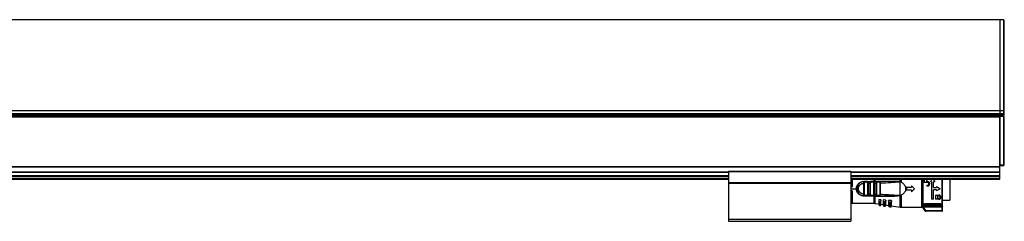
# Model space of a CAD drawing. Header units: millimetres. Extents: x -791 to 2610, y 405 to 804.
# Tile 16 of 16: x 2127 to 2610, y 570 to 669. Entities that reach past the tile are written whole.
import ezdxf

# ---------------------------------------------------------------- set-up
doc = ezdxf.new("R2010")
doc.units = ezdxf.units.MM

# ---------------------------------------------------------------- blocks, each defined once
blk = doc.blocks.new('Drawing View6')
at = {"color": 7, "linetype": 'Continuous', "lineweight": 25}
for p, q in [((37.45, 90.76), (-858.55, 90.76)), ((39.25, 90.76), (37.45, 90.76)), ((37.45, 90.76), (37.45, 46.34)), ((37.45, 90.76), (37.45, 46.34)), ((39.25, 90.76), (39.25, 46.34)), ((39.45, 90.56), (39.45, 46.49)), ((-858.55, 46.34), (37.45, 46.34)), ((-858.55, 44.78), (37.45, 44.78)), ((-858.55, 44.26), (37.45, 44.26)), ((37.45, 43.76), (-858.55, 43.76)), ((37.45, 46.34), (39.25, 46.34)), ((37.45, 46.34), (37.45, 44.78)), ((37.45, 46.34), (37.45, 44.78)), ((37.45, 44.78), (39.25, 44.78)), ((37.45, 44.78), (37.45, 44.26)), ((37.45, 44.26), (39.25, 44.26)), ((37.45, 44.26), (37.45, 43.84)), ((37.45, 44.26), (37.45, 44.26)), ((37.45, 44.26), (37.45, 43.76)), ((37.45, 43.76), (39.25, 43.76)), ((37.45, 43.51), (37.45, 43.76)), ((39.25, 43.56), (37.45, 43.56)), ((37.45, 43.36), (37.45, 43.51)), ((39.25, 46.34), (39.25, 44.78)), ((39.45, 44.78), (39.25, 44.78)), ((39.25, 44.78), (39.25, 44.26)), ((39.25, 44.26), (39.25, 43.76)), ((39.45, 44.26), (39.25, 44.26)), ((39.25, 43.56), (39.25, 43.36)), ((39.45, 46.49), (39.45, 44.78)), ((39.45, 44.78), (39.45, 44.26)), ((39.45, 44.26), (39.45, 43.96)), ((-858.55, 43.26), (37.45, 43.26)), ((39.25, 43.36), (37.45, 43.36)), ((37.45, 43.36), (37.45, 19.46)), ((37.45, 18.84), (37.45, 43.26)), ((39.45, 43.36), (39.25, 43.36)), ((39.25, 43.36), (39.25, 19.46)), ((39.45, 43.36), (39.45, 19.46)), ((39.7, 29.14), (39.45, 29.14)), ((39.7, 24.64), (39.7, 29.14)), ((39.45, 24.64), (39.7, 24.64)), ((39.25, 19.46), (37.45, 19.46)), ((39.45, 19.46), (39.25, 19.46)), ((39.25, 19.46), (39.25, 19.26)), ((-858.55, 18.84), (37.45, 18.84)), ((-858.55, 18.7), (37.45, 18.7)), ((-725.55, 16.32), (-95.55, 16.32)), ((-725.55, 16.17), (-95.55, 16.17)), ((-95.55, 16.57), (-95.55, 16.37)), ((-95.55, 16.57), (-35.55, 16.57)), ((-95.55, 16.37), (-35.55, 16.37)), ((-95.55, 16.37), (-95.55, 11.06)), ((-35.55, 16.57), (-35.55, 16.37)), ((-35.55, 16.37), (-35.55, 11.06)), ((-35.55, 16.32), (37.45, 16.32)), ((-35.55, 16.17), (37.45, 16.17)), ((39.25, 19.26), (37.45, 19.26)), ((37.45, 18.7), (37.45, 18.84)), ((37.45, 16.32), (37.45, 18.7)), ((37.45, 16.17), (37.45, 16.32)), ((37.45, 14.46), (37.45, 16.17)), ((-725.55, 14.46), (-95.55, 14.46)), ((-725.55, 14.26), (-95.55, 14.26)), ((-725.55, 14.06), (-95.55, 14.06)), ((-725.55, 12.96), (-95.55, 12.96)), ((-725.55, 12.76), (-95.55, 12.76)), ((-95.55, 11.06), (-35.55, 11.06)), ((-95.55, 11.06), (-95.55, 10.86)), ((-95.55, 10.86), (-35.55, 10.86)), ((-95.55, 10.86), (-95.55, 10.66)), ((-95.55, 10.66), (-35.55, 10.66)), ((-95.55, 10.66), (-95.55, -6.94)), ((-35.55, 14.46), (37.45, 14.46)), ((-35.55, 14.26), (37.45, 14.26)), ((-35.55, 14.06), (37.45, 14.06)), ((-35.55, 12.96), (37.45, 12.96)), ((-35.55, 12.76), (37.45, 12.76)), ((-35.55, 11.06), (-35.55, 10.86)), ((-35.55, 10.86), (-35.55, 10.66)), ((-35.55, 10.66), (-35.55, -6.94)), ((-34.82, 12.76), (-34.82, 9.01)), ((-29.13, 10.71), (-29.12, 10.93)), ((-29.13, 5.31), (-29.13, 10.71)), ((-29.12, 11.61), (-24.15, 11.61)), ((-29.12, 11.51), (-28.8, 11.51)), ((-28.9, 11.49), (-28.8, 11.51)), ((-28.73, 11.49), (-28.86, 11.5)), ((-28.84, 5.31), (-28.84, 10.71)), ((-27.43, 11.51), (-28.8, 11.51)), ((-27.63, 11.21), (-28.61, 11.21)), ((-27.43, 11.51), (-27.35, 11.48)), ((-27.43, 11.51), (-25.83, 11.51)), ((-27.4, 10.72), (-27.4, 5.3)), ((-27.12, 10.72), (-26.13, 10.73)), ((-27.12, 10.72), (-27.12, 5.3)), ((-26.13, 5.29), (-26.13, 10.73)), ((-25.84, 5.29), (-25.84, 10.73)), ((-25.83, 11.51), (-25.76, 11.49)), ((-24.39, 11.51), (-25.83, 11.51)), ((-24.6, 11.21), (-25.63, 11.21)), ((-24.39, 11.51), (-24.47, 11.49)), ((-24.12, 10.77), (-24.4, 10.77)), ((-24.4, 10.77), (-24.4, 5.26)), ((-24.39, 11.51), (-24.31, 11.48)), ((-24.15, 11.61), (-24.15, 12.76)), ((-24.12, 10.77), (-24.12, 5.26)), ((-23.73, 12.76), (-23.73, 11.61)), ((-14.06, 11.63), (-23.73, 11.61)), ((-23.13, 5.23), (-23.13, 10.79)), ((-22.89, 11.51), (-22.81, 11.49)), ((-21.31, 11.51), (-22.89, 11.51)), ((-22.84, 5.23), (-22.84, 10.79)), ((-21.54, 11.21), (-22.67, 11.21)), ((-21.4, 10.85), (-21.4, 5.17)), ((-21.12, 10.85), (-21.12, 5.17)), ((-11.52, 11.51), (-13.43, 11.51)), ((-11.6, 11.42), (-11.83, 11.37)), ((-11.6, 11.42), (-11.37, 11.5)), ((-11.39, 4.53), (-11.38, 9.88)), ((-11.38, 10.82), (-11.37, 11.5)), ((-11.38, 9.88), (-11.38, 10.82)), ((-11.37, 11.5), (-11.37, 12.76)), ((-11.32, 4.52), (-11.31, 11.5)), ((-10.8, 12.76), (-10.8, 11.25)), ((-0.82, -0.99), (-0.82, 12.76)), ((-0.37, 12.76), (-0.37, -0.94)), ((-0.27, 12.76), (-0.27, -1.06)), ((0.38, 12.76), (0.38, 11.12)), ((2.04, 11.12), (0.38, 11.12)), ((1.73, 11.48), (1.73, 12.76)), ((1.73, 11.48), (2.04, 11.48)), ((1.73, 9.68), (1.73, 9.32)), ((1.73, 9.68), (2.04, 9.68)), ((4.22, 12.66), (3.49, 11.39)), ((3.98, 11.39), (3.49, 11.39)), ((3.98, 11.39), (3.98, 2.83)), ((4.28, 12.76), (4.22, 12.66)), ((4.77, 12.76), (4.82, 12.66)), ((4.82, 12.66), (5.56, 11.39)), ((5.56, 11.39), (5.06, 11.39)), ((5.06, 8.55), (5.06, 11.39)), ((9.15, 12.56), (9.15, 12.76)), ((9.45, -0.76), (9.45, 12.76)), ((12.98, 12.76), (12.98, 2.46)), ((37.45, 14.26), (37.45, 14.46)), ((37.45, 14.06), (37.45, 14.26)), ((37.45, 12.96), (37.45, 14.06)), ((37.45, 12.76), (37.45, 12.96)), ((-35.55, 9.01), (-34.82, 9.01)), ((-35.55, 8.01), (-32.82, 8.01)), ((-34.82, 7.01), (-35.55, 7.01)), ((-34.82, 7.01), (-34.82, 0.93)), ((-29.12, 5.09), (-29.13, 5.31)), ((-26.13, 5.29), (-27.12, 5.3)), ((-24.12, 5.26), (-24.4, 5.26)), ((-8.82, 9.15), (-8.82, 6.87)), ((-8.32, 8.76), (-8.32, 7.26)), ((-8.32, 8.76), (-5.82, 8.76)), ((-5.82, 7.26), (-8.32, 7.26)), ((-5.82, 9.46), (-5.82, 8.76)), ((-5.82, 9.46), (-4.32, 8.01)), ((-4.32, 8.01), (-5.82, 6.56)), ((-5.82, 7.26), (-5.82, 6.56)), ((-0.82, 8.09), (-0.37, 8.09)), ((2.04, 9.32), (1.73, 9.32)), ((5.06, 8.55), (6.41, 8.55)), ((6.41, 7.47), (5.06, 7.47)), ((5.06, 2.83), (5.06, 7.47)), ((5.96, 4.9), (7.54, 4.9)), ((5.96, 4.9), (5.96, 2.83)), ((6.41, 9.05), (6.41, 8.55)), ((6.41, 9.05), (8.21, 8.01)), ((8.21, 8.01), (6.41, 6.98)), ((6.41, 7.47), (6.41, 6.98)), ((-34.82, 2.1), (-35.55, 2.1)), ((-35.55, 0.93), (-34.82, 0.93)), ((-35.55, 0.86), (-24.15, 0.86)), ((-28.8, 4.51), (-29.12, 4.51)), ((-28.9, 4.54), (-28.8, 4.51)), ((-28.86, 4.53), (-28.73, 4.53)), ((-28.8, 4.51), (-27.43, 4.51)), ((-28.61, 4.81), (-27.63, 4.81)), ((-25.83, 4.51), (-27.43, 4.51)), ((-25.83, 4.51), (-25.92, 4.54)), ((-25.83, 4.51), (-25.76, 4.53)), ((-25.83, 4.51), (-24.39, 4.51)), ((-25.63, 4.81), (-24.6, 4.81)), ((-24.15, 4.51), (-24.15, 4.41)), ((-24.15, 0.86), (-24.15, 4.41)), ((-23.73, 4.41), (-14.06, 4.39)), ((-23.73, 4.41), (-23.73, 0.83)), ((-23.73, 0.83), (-21.82, 0.56)), ((-22.89, 4.51), (-22.96, 4.54)), ((-22.81, 4.53), (-22.89, 4.51)), ((-22.89, 4.51), (-21.31, 4.51)), ((-22.67, 4.81), (-21.54, 4.81)), ((-20.82, 2.58), (-21.82, 2.65)), ((-21.82, 2.65), (-21.82, 2.16)), ((-21.82, 2.16), (-21.82, 0.2)), ((-21.48, 1.68), (-21.48, -0.2)), ((-21.31, 4.51), (-21.39, 4.53)), ((-21.28, -0.23), (-21.28, 1.66)), ((-20.82, 2.58), (-20.82, 2.24)), ((-20.82, 0.17), (-20.82, 2.24)), ((-20.82, 0.41), (-19.62, 0.24)), ((-18.42, 2.41), (-19.62, 2.49)), ((-19.62, 2.49), (-19.62, 2.11)), ((-19.62, 2.11), (-19.62, -0.03)), ((-19.19, 1.5), (-19.19, -0.53)), ((-18.92, 1.49), (-18.99, 1.49)), ((-18.99, -0.56), (-18.99, 1.49)), ((-18.42, 2.41), (-18.42, 2.22)), ((-18.42, -0.06), (-18.42, 2.22)), ((-18.42, 0.07), (-17.02, -0.13)), ((-15.62, 2.21), (-17.02, 2.31)), ((-17.02, 2.31), (-17.02, 2.04)), ((-17.02, 2.04), (-17.02, -0.32)), ((-16.51, 1.3), (-16.51, -0.92)), ((-16.22, 1.28), (-16.31, 1.28)), ((-16.31, -0.94), (-16.31, 1.28)), ((-15.62, 2.21), (-15.62, 2.19)), ((-15.62, -0.35), (-15.62, 2.19)), ((-11.6, 4.6), (-11.39, 4.53)), ((-11.37, 4.52), (-11.39, 4.53)), ((-11.37, -0.95), (-11.37, 4.52)), ((-11.32, 4.52), (-10.8, 4.77)), ((-10.8, 4.77), (-10.8, -0.99)), ((-0.82, 0.86), (-0.37, 0.86)), ((0, 0.25), (0, 0)), ((8.35, 0.67), (0.75, 0.67)), ((0.75, 0.67), (0.75, 0.4)), ((0.75, 0.4), (8.35, 0.4)), ((0.75, 0.13), (8.35, 0.13)), ((5.06, 2.83), (3.98, 2.83)), ((7.54, 2.83), (5.96, 2.83)), ((7.54, 4.54), (7.04, 4.54)), ((7.04, 3.19), (7.04, 4.54)), ((7.04, 3.19), (7.54, 3.19)), ((8.35, 0.4), (8.35, 0.67)), ((9.1, 0), (9.1, 0.25)), ((9.45, 2.46), (12.98, 2.46)), ((-21.48, -0.2), (-21.28, -0.23)), ((-19.19, -0.53), (-18.99, -0.56)), ((-16.51, -0.92), (-16.31, -0.94)), ((-15.62, -0.34), (-11.37, -0.95)), ((-10.8, -0.99), (-0.82, -0.99)), ((0.9, -2.9), (-0.37, -0.94)), ((-0.27, -1.06), (0.92, -2.9)), ((9.15, -1.03), (0.07, -1.03)), ((1.17, -2.73), (0.07, -1.03)), ((8.35, -0.45), (0.75, -0.45)), ((0.75, -0.48), (8.35, -0.48)), ((1.17, -2.73), (9.15, -2.73)), ((9.15, -3.03), (1.17, -3.03)), ((9.15, -2.73), (9.15, -1.03)), ((9.45, -2.73), (9.45, -0.76)), ((-95.55, -6.94), (-35.55, -6.94)), ((-95.55, -6.94), (-95.55, -7.94)), ((-95.55, -7.94), (-35.55, -7.94)), ((-35.55, -6.94), (-35.55, -7.94))]:
    blk.add_line(p, q, dxfattribs=at)
at = {"color": 7, "linetype": 'Continuous', "lineweight": 25, "flags": 128}
for points in [[(-27.43, 11.51), (-27.47, 11.51), (-27.51, 11.49), (-27.54, 11.46), (-27.57, 11.42), (-27.6, 11.38), (-27.62, 11.33), (-27.63, 11.27), (-27.63, 11.21)], [(-24.15, 4.41), (-26.94, 4.41), (-29.12, 4.41)], [(-27.43, 4.51), (-27.47, 4.52), (-27.51, 4.53), (-27.54, 4.56), (-27.57, 4.6), (-27.6, 4.64), (-27.62, 4.7), (-27.63, 4.75), (-27.63, 4.81)], [(-21.48, 1.68), (-21.37, 1.67), (-21.28, 1.66)], [(-19.19, 1.5), (-19.08, 1.49), (-18.99, 1.49)], [(-16.51, 1.3), (-16.39, 1.29), (-16.31, 1.28)], [(0.92, -2.9), (0.91, -2.9), (0.91, -2.9), (0.91, -2.9), (0.91, -2.9), (0.9, -2.9), (0.9, -2.9), (0.9, -2.9), (0.9, -2.9)], [(1.15, -3.03), (1.15, -3.03), (1.15, -3.03), (1.16, -3.03), (1.16, -3.03), (1.16, -3.03), (1.16, -3.03), (1.16, -3.03), (1.17, -3.03)], [(1.17, -2.73), (1.17, -2.79), (1.17, -2.85), (1.17, -2.9), (1.17, -2.95), (1.17, -2.98), (1.17, -3.01), (1.17, -3.03), (1.17, -3.03)], [(9.15, -3.03), (9.15, -3.03), (9.15, -3.01), (9.15, -2.98), (9.15, -2.95), (9.15, -2.9), (9.15, -2.85), (9.15, -2.79), (9.15, -2.73)], [(9.15, -2.73), (9.21, -2.73), (9.26, -2.73), (9.32, -2.73), (9.36, -2.73), (9.4, -2.73), (9.43, -2.73), (9.44, -2.73), (9.45, -2.73)]]:
    blk.add_lwpolyline(points, dxfattribs=at)
at = {"color": 7, "linetype": 'Continuous', "lineweight": 25}
for centre, radius, start, end in [((39.25, 90.56), 0.2, 0, 90), ((39.27, 46.52), 0.182, 263.7467, 351.9403), ((39.25, 43.96), 0.2, 270, 0), ((39.25, 43.36), 0.2, 0, 90), ((39.25, 19.46), 0.2, 270, 0), ((-29.12, 8.01), 3.5, 90, 270.0008), ((-24.33, 11.25), 0.267, 101.8315, 188.2444), ((-184.76, 11.59), 160.61, 359.9707, 0.0061), ((-23.87, 11.6), 0.142, 322.5782, 5.7895), ((-21.27, 11.24), 0.273, 98.1945, 186.333), ((-24.33, 4.77), 0.267, 171.7558, 258.1683), ((-24.15, -2.14), 3, 81.8101, 90), ((-23.87, 4.42), 0.142, 354.2132, 37.4383), ((-21.42, 0.2), 0.4, 180, 261.8101), ((-21.22, 0.17), 0.4, 261.8101, 0), ((-19.12, -0.03), 0.5, 180, 261.8101), ((-18.92, -0.06), 0.5, 261.8101, 0), ((-16.42, -0.32), 0.6, 180, 261.8101), ((-16.22, -0.35), 0.6, 261.8101, 0), ((-10.8, 3.01), 4, 261.8101, 270), ((1.15, -2.73), 0.3, 212.9782, 269.9999), ((1.17, -2.73), 0.3, 212.9133, 269.9915), ((9.15, -2.73), 0.3, 270, 0)]:
    blk.add_arc(centre, radius, start, end, dxfattribs=at)
for points, knots in [([(-32.82, 8.01), (-32.81, 8.21), (-32.8, 8.65), (-32.6, 9.3), (-32.27, 9.95), (-31.8, 10.53), (-31.23, 11), (-30.55, 11.35), (-29.84, 11.57), (-29.35, 11.6), (-29.12, 11.61)], [0, 0, 0, 0, 0.101334, 0.22608, 0.35202, 0.481622, 0.616026, 0.747758, 0.882578, 1, 1, 1, 1]), ([(-29.13, 5.31), (-29.48, 5.35), (-30.19, 5.44), (-31.08, 6.06), (-31.68, 6.95), (-31.89, 8.01), (-31.68, 9.07), (-31.08, 9.96), (-30.19, 10.59), (-29.48, 10.67), (-29.13, 10.71)], [0, 0, 0, 0, 0.124999, 0.249999, 0.374999, 0.499999, 0.624999, 0.749999, 0.874999, 1, 1, 1, 1]), ([(-29.12, 10.93), (-29.12, 11.01), (-29.12, 11.17), (-29.12, 11.36), (-29.12, 11.49), (-29.12, 11.5), (-29.12, 11.51)], [0, 0, 0, 0, 0.25, 0.5, 0.75, 1, 1, 1, 1]), ([(-29.12, 10.93), (-29.11, 11.01), (-29.1, 11.18), (-29.04, 11.37), (-28.98, 11.47), (-28.92, 11.48), (-28.9, 11.49)], [0, 0, 0, 0, 0.30834, 0.598648, 0.893132, 1, 1, 1, 1]), ([(-28.72, 11.49), (-28.77, 11.5), (-28.84, 11.51), (-28.89, 11.49), (-28.9, 11.49)], [0, 0, 0, 0, 0.815898, 1, 1, 1, 1]), ([(-28.61, 11.21), (-28.63, 11.21), (-28.67, 11.21), (-28.72, 11.18), (-28.76, 11.14), (-28.8, 11.05), (-28.83, 10.91), (-28.84, 10.78), (-28.84, 10.71)], [0, 0, 0, 0, 0.112373, 0.221659, 0.332716, 0.45018, 0.718525, 1, 1, 1, 1]), ([(-28.8, 11.51), (-28.78, 11.51), (-28.75, 11.51), (-28.73, 11.49), (-28.73, 11.49)], [0, 0, 0, 0, 0.998877, 1, 1, 1, 1]), ([(-28.73, 11.49), (-28.71, 11.47), (-28.66, 11.43), (-28.62, 11.33), (-28.61, 11.25), (-28.61, 11.21)], [0, 0, 0, 0, 0.333083, 0.666542, 1, 1, 1, 1]), ([(-27.63, 11.21), (-27.61, 11.21), (-27.58, 11.21), (-27.53, 11.18), (-27.49, 11.14), (-27.46, 11.09), (-27.43, 11.01), (-27.41, 10.89), (-27.4, 10.79), (-27.4, 10.72)], [0, 0, 0, 0, 0.099354, 0.203027, 0.318716, 0.435479, 0.573947, 0.71085, 1, 1, 1, 1]), ([(-27.34, 11.49), (-27.35, 11.49), (-27.4, 11.51), (-27.46, 11.5), (-27.51, 11.49)], [0, 0, 0, 0, 0.1446012, 1, 1, 1, 1]), ([(-27.35, 11.48), (-27.32, 11.48), (-27.27, 11.47), (-27.21, 11.39), (-27.16, 11.26), (-27.13, 11.09), (-27.12, 10.89), (-27.12, 10.78), (-27.12, 10.72)], [0, 0, 0, 0, 0.13529, 0.285467, 0.437441, 0.703985, 0.848171, 1, 1, 1, 1]), ([(-26.13, 10.73), (-26.13, 10.79), (-26.13, 10.91), (-26.11, 11.07), (-26.09, 11.21), (-26.05, 11.36), (-25.97, 11.49), (-25.88, 11.5), (-25.83, 11.51)], [0, 0, 0, 0, 0.14169, 0.277601, 0.408198, 0.534002, 0.772538, 1, 1, 1, 1]), ([(-25.75, 11.49), (-25.8, 11.5), (-25.86, 11.51), (-25.91, 11.49), (-25.91, 11.49)], [0, 0, 0, 0, 0.869925, 1, 1, 1, 1]), ([(-25.84, 10.73), (-25.84, 10.8), (-25.84, 10.9), (-25.82, 11.02), (-25.8, 11.09), (-25.77, 11.14), (-25.73, 11.18), (-25.69, 11.21), (-25.65, 11.21), (-25.63, 11.21)], [0, 0, 0, 0, 0.295075, 0.42459, 0.547702, 0.658791, 0.767732, 0.879838, 1, 1, 1, 1]), ([(-25.76, 11.49), (-25.75, 11.49), (-25.73, 11.48), (-25.68, 11.43), (-25.64, 11.33), (-25.63, 11.25), (-25.63, 11.21)], [0, 0, 0, 0, 0.017874, 0.345249, 0.672625, 1, 1, 1, 1]), ([(-24.6, 11.21), (-24.58, 11.21), (-24.54, 11.21), (-24.5, 11.18), (-24.47, 11.15), (-24.43, 11.08), (-24.41, 10.95), (-24.4, 10.83), (-24.4, 10.77)], [0, 0, 0, 0, 0.122775, 0.23746, 0.349096, 0.463129, 0.713858, 1, 1, 1, 1]), ([(-24.31, 11.49), (-24.32, 11.49), (-24.37, 11.51), (-24.42, 11.5), (-24.47, 11.49)], [0, 0, 0, 0, 0.165001, 1, 1, 1, 1]), ([(-22.89, 11.51), (-23.17, 11.51), (-23.67, 11.51), (-24.17, 11.51), (-24.39, 11.51)], [0, 0, 0, 0, 0.559997, 1, 1, 1, 1]), ([(-24.31, 11.48), (-24.29, 11.48), (-24.25, 11.47), (-24.2, 11.4), (-24.17, 11.3), (-24.14, 11.19), (-24.12, 11.01), (-24.12, 10.86), (-24.12, 10.77)], [0, 0, 0, 0, 0.126674, 0.278477, 0.431358, 0.5752, 0.720141, 1, 1, 1, 1]), ([(-23.94, 11.61), (-23.98, 11.61), (-24.05, 11.61), (-24.12, 11.61), (-24.15, 11.61)], [0, 0, 0, 0, 0.560114, 1, 1, 1, 1]), ([(-24.12, 10.77), (-23.93, 10.77), (-23.6, 10.78), (-23.27, 10.79), (-23.13, 10.79)], [0, 0, 0, 0, 0.560004, 1, 1, 1, 1]), ([(-23.94, 11.61), (-23.9, 11.61), (-23.83, 11.61), (-23.76, 11.61), (-23.73, 11.61)], [0, 0, 0, 0, 0.5601166, 1, 1, 1, 1]), ([(-14.09, 11.51), (-15.9, 11.51), (-19.12, 11.51), (-22.34, 11.51), (-23.75, 11.51)], [0, 0, 0, 0, 0.5599998, 1, 1, 1, 1]), ([(-23.13, 10.79), (-23.13, 10.84), (-23.13, 10.95), (-23.12, 11.13), (-23.1, 11.28), (-23.06, 11.4), (-23, 11.49), (-22.93, 11.5), (-22.89, 11.51)], [0, 0, 0, 0, 0.134982, 0.265146, 0.494363, 0.619351, 0.746571, 1, 1, 1, 1]), ([(-22.81, 11.49), (-22.85, 11.5), (-22.91, 11.51), (-22.96, 11.49), (-22.97, 11.49)], [0, 0, 0, 0, 0.7991367, 1, 1, 1, 1]), ([(-22.81, 11.49), (-22.85, 11.5), (-22.91, 11.51), (-22.96, 11.49), (-22.96, 11.49)], [0, 0, 0, 0, 0.800865, 1, 1, 1, 1]), ([(-22.84, 10.79), (-22.84, 10.85), (-22.84, 10.94), (-22.82, 11.04), (-22.81, 11.1), (-22.78, 11.15), (-22.75, 11.18), (-22.72, 11.2), (-22.69, 11.21), (-22.67, 11.21)], [0, 0, 0, 0, 0.295894, 0.424155, 0.544762, 0.659263, 0.774158, 0.885451, 1, 1, 1, 1]), ([(-22.81, 11.49), (-22.81, 11.49), (-22.78, 11.48), (-22.73, 11.43), (-22.68, 11.33), (-22.67, 11.25), (-22.67, 11.21)], [0, 0, 0, 0, 0.014868, 0.343245, 0.671623, 1, 1, 1, 1]), ([(-21.54, 11.21), (-21.53, 11.21), (-21.51, 11.21), (-21.48, 11.19), (-21.45, 11.16), (-21.43, 11.1), (-21.41, 11), (-21.4, 10.9), (-21.4, 10.85)], [0, 0, 0, 0, 0.110259, 0.218199, 0.329076, 0.447757, 0.716355, 1, 1, 1, 1]), ([(-21.25, 11.49), (-21.26, 11.49), (-21.31, 11.51), (-21.36, 11.5), (-21.4, 11.49)], [0, 0, 0, 0, 0.2285514, 1, 1, 1, 1]), ([(-21.31, 11.51), (-21.27, 11.5), (-21.2, 11.48), (-21.15, 11.34), (-21.13, 11.16), (-21.12, 11), (-21.12, 10.9), (-21.12, 10.85)], [0, 0, 0, 0, 0.263008, 0.508221, 0.728332, 0.860029, 1, 1, 1, 1]), ([(-14.09, 11.51), (-15.44, 11.51), (-17.84, 11.51), (-20.25, 11.51), (-21.31, 11.51)], [0, 0, 0, 0, 0.559932, 1, 1, 1, 1]), ([(-21.25, 11.49), (-21.26, 11.49), (-21.27, 11.5), (-21.28, 11.5), (-21.28, 11.5)], [0, 0, 0, 0, 0.934863, 1, 1, 1, 1]), ([(-21.12, 10.85), (-19.38, 10.92), (-16.28, 11.05), (-13.19, 11.28), (-11.83, 11.37)], [0, 0, 0, 0, 0.560093, 1, 1, 1, 1]), ([(-14.09, 11.51), (-14.09, 11.51), (-14.08, 11.52), (-14.07, 11.54), (-14.07, 11.58), (-14.06, 11.61), (-14.06, 11.63)], [0, 0, 0, 0, 0.244853, 0.499998, 0.755144, 1, 1, 1, 1]), ([(-11.83, 11.37), (-11.77, 11.4), (-11.7, 11.42), (-11.63, 11.45), (-11.61, 11.45), (-11.61, 11.45), (-11.61, 11.45), (-11.61, 11.46), (-11.61, 11.46), (-11.61, 11.46), (-11.61, 11.46), (-11.61, 11.46), (-11.61, 11.46), (-11.64, 11.47), (-11.69, 11.47), (-12.05, 11.49), (-12.85, 11.5), (-13.62, 11.51), (-14.09, 11.51)], [0, 0, 0, 0, 0.072157, 0.081596, 0.08493, 0.086841, 0.087467, 0.087719, 0.087949, 0.088176, 0.088418, 0.089009, 0.090829, 0.093648, 0.115525, 0.154698, 0.480346, 1, 1, 1, 1]), ([(-14.06, 11.63), (-13.43, 11.62), (-12.64, 11.62), (-11.83, 11.55), (-11.66, 11.49), (-11.62, 11.47), (-11.6, 11.45), (-11.6, 11.44), (-11.6, 11.44), (-11.6, 11.43), (-11.6, 11.42), (-11.6, 11.42)], [0, 0, 0, 0, 0.7543943, 0.934167, 0.9592907, 0.9771394, 0.9837575, 0.9893022, 0.9918832, 0.9944631, 1, 1, 1, 1]), ([(-11.31, 11.5), (-11.32, 11.5), (-11.34, 11.51), (-11.36, 11.5), (-11.37, 11.5)], [0, 0, 0, 0, 0.499251, 1, 1, 1, 1]), ([(-10.8, 11.25), (-10.89, 11.31), (-11.06, 11.41), (-11.24, 11.47), (-11.31, 11.5)], [0, 0, 0, 0, 0.580293, 1, 1, 1, 1]), ([(-10.8, 11.25), (-10.4, 10.96), (-9.61, 10.4), (-9.08, 9.56), (-8.82, 9.15)], [0, 0, 0, 0, 0.503572, 1, 1, 1, 1]), ([(2.04, 9.32), (2.18, 9.33), (2.46, 9.36), (2.82, 9.61), (3.06, 9.96), (3.15, 10.38), (3.07, 10.81), (2.87, 11.12), (2.64, 11.3), (2.45, 11.4), (2.25, 11.46), (2.11, 11.47), (2.04, 11.48)], [0, 0, 0, 0, 0.121448, 0.244354, 0.365558, 0.490812, 0.619933, 0.749513, 0.814767, 0.878969, 0.93978, 1, 1, 1, 1]), ([(2.04, 9.68), (2.13, 9.69), (2.31, 9.71), (2.55, 9.86), (2.68, 10.05), (2.75, 10.23), (2.76, 10.36), (2.76, 10.51), (2.72, 10.66), (2.64, 10.8), (2.54, 10.92), (2.43, 11.01), (2.27, 11.09), (2.13, 11.11), (2.04, 11.12)], [0, 0, 0, 0, 0.1183603, 0.2362601, 0.3558014, 0.4209891, 0.489679, 0.5345885, 0.622748, 0.6959858, 0.7557941, 0.8218531, 0.8845413, 1, 1, 1, 1]), ([(-29.12, 4.41), (-29.33, 4.42), (-29.78, 4.44), (-30.46, 4.64), (-31.15, 4.97), (-31.75, 5.44), (-32.23, 6.01), (-32.57, 6.66), (-32.79, 7.34), (-32.81, 7.79), (-32.82, 8.01)], [0, 0, 0, 0, 0.105936, 0.231331, 0.368324, 0.504104, 0.63501, 0.76596, 0.888015, 1, 1, 1, 1]), ([(-29.12, 5.09), (-29.12, 5.01), (-29.1, 4.85), (-29.04, 4.66), (-28.99, 4.55), (-28.92, 4.54), (-28.9, 4.54)], [0, 0, 0, 0, 0.293342, 0.58738, 0.895243, 1, 1, 1, 1]), ([(-28.61, 4.81), (-28.63, 4.81), (-28.66, 4.81), (-28.71, 4.84), (-28.75, 4.88), (-28.79, 4.94), (-28.81, 5.01), (-28.84, 5.14), (-28.84, 5.24), (-28.84, 5.31)], [0, 0, 0, 0, 0.099989, 0.203683, 0.318888, 0.435526, 0.573947, 0.710846, 1, 1, 1, 1]), ([(-27.4, 5.3), (-27.4, 5.24), (-27.41, 5.1), (-27.44, 4.96), (-27.49, 4.88), (-27.53, 4.84), (-27.58, 4.82), (-27.61, 4.81), (-27.63, 4.81)], [0, 0, 0, 0, 0.278321, 0.558898, 0.680363, 0.796838, 0.899765, 1, 1, 1, 1]), ([(-27.12, 5.3), (-27.12, 5.24), (-27.12, 5.12), (-27.14, 4.95), (-27.16, 4.8), (-27.21, 4.65), (-27.28, 4.53), (-27.38, 4.52), (-27.43, 4.51)], [0, 0, 0, 0, 0.145822, 0.284615, 0.416852, 0.543081, 0.779024, 1, 1, 1, 1]), ([(-25.92, 4.54), (-25.94, 4.55), (-25.99, 4.56), (-26.04, 4.63), (-26.07, 4.72), (-26.1, 4.84), (-26.12, 4.97), (-26.13, 5.13), (-26.13, 5.24), (-26.13, 5.29)], [0, 0, 0, 0, 0.132591, 0.269055, 0.418401, 0.557289, 0.700241, 0.847683, 1, 1, 1, 1]), ([(-25.63, 4.81), (-25.65, 4.81), (-25.69, 4.82), (-25.74, 4.84), (-25.77, 4.88), (-25.81, 4.96), (-25.84, 5.1), (-25.84, 5.23), (-25.84, 5.29)], [0, 0, 0, 0, 0.123295, 0.238521, 0.351471, 0.468274, 0.725917, 1, 1, 1, 1]), ([(-24.4, 5.26), (-24.4, 5.19), (-24.41, 5.1), (-24.42, 4.99), (-24.44, 4.93), (-24.47, 4.87), (-24.5, 4.84), (-24.54, 4.82), (-24.58, 4.81), (-24.6, 4.81)], [0, 0, 0, 0, 0.2917685, 0.4203609, 0.5430127, 0.6549614, 0.7649168, 0.8782805, 1, 1, 1, 1]), ([(-24.12, 5.26), (-24.12, 5.2), (-24.12, 5.1), (-24.13, 4.96), (-24.14, 4.83), (-24.17, 4.72), (-24.2, 4.62), (-24.27, 4.53), (-24.34, 4.52), (-24.39, 4.51)], [0, 0, 0, 0, 0.131604, 0.2459, 0.368935, 0.491121, 0.620842, 0.749529, 1, 1, 1, 1]), ([(-23.13, 5.23), (-23.31, 5.24), (-23.64, 5.25), (-23.97, 5.25), (-24.12, 5.26)], [0, 0, 0, 0, 0.559996, 1, 1, 1, 1]), ([(-22.96, 4.54), (-22.98, 4.55), (-23.02, 4.56), (-23.05, 4.62), (-23.09, 4.74), (-23.12, 4.9), (-23.13, 5.08), (-23.13, 5.18), (-23.13, 5.23)], [0, 0, 0, 0, 0.111591, 0.262169, 0.413459, 0.697556, 0.848548, 1, 1, 1, 1]), ([(-22.67, 4.81), (-22.69, 4.81), (-22.73, 4.82), (-22.78, 4.86), (-22.82, 4.95), (-22.84, 5.08), (-22.84, 5.18), (-22.84, 5.23)], [0, 0, 0, 0, 0.147109, 0.304586, 0.487818, 0.738005, 1, 1, 1, 1]), ([(-21.4, 5.17), (-21.4, 5.12), (-21.41, 5.01), (-21.43, 4.89), (-21.48, 4.82), (-21.52, 4.81), (-21.54, 4.81)], [0, 0, 0, 0, 0.306116, 0.590246, 0.796606, 1, 1, 1, 1]), ([(-21.31, 4.51), (-21.27, 4.52), (-21.22, 4.53), (-21.18, 4.62), (-21.15, 4.72), (-21.13, 4.85), (-21.12, 5.01), (-21.12, 5.11), (-21.12, 5.17)], [0, 0, 0, 0, 0.258167, 0.388446, 0.517746, 0.704301, 0.838742, 1, 1, 1, 1]), ([(-11.83, 4.65), (-13.56, 4.77), (-16.66, 4.99), (-19.75, 5.11), (-21.12, 5.17)], [0, 0, 0, 0, 0.5599054, 1, 1, 1, 1]), ([(-8.82, 6.87), (-9.08, 6.46), (-9.61, 5.62), (-10.4, 5.06), (-10.8, 4.77)], [0, 0, 0, 0, 0.496428, 1, 1, 1, 1]), ([(7.54, 2.83), (7.66, 2.84), (7.9, 2.86), (8.24, 3.07), (8.49, 3.39), (8.6, 3.81), (8.54, 4.18), (8.41, 4.44), (8.27, 4.6), (8.11, 4.73), (7.93, 4.83), (7.74, 4.89), (7.6, 4.89), (7.54, 4.9)], [0, 0, 0, 0, 0.101914, 0.214829, 0.346939, 0.490821, 0.631706, 0.697116, 0.762183, 0.823721, 0.884692, 0.942289, 1, 1, 1, 1]), ([(-28.9, 4.53), (-28.89, 4.53), (-28.84, 4.52), (-28.77, 4.53), (-28.72, 4.53)], [0, 0, 0, 0, 0.192539, 1, 1, 1, 1]), ([(-28.8, 4.51), (-28.78, 4.51), (-28.75, 4.51), (-28.73, 4.53), (-28.73, 4.53)], [0, 0, 0, 0, 0.999605, 1, 1, 1, 1]), ([(-28.73, 4.53), (-28.71, 4.55), (-28.66, 4.59), (-28.62, 4.69), (-28.61, 4.77), (-28.61, 4.81)], [0, 0, 0, 0, 0.333245, 0.666623, 1, 1, 1, 1]), ([(-27.51, 4.53), (-27.46, 4.53), (-27.4, 4.52), (-27.35, 4.53), (-27.34, 4.53)], [0, 0, 0, 0, 0.856976, 1, 1, 1, 1]), ([(-25.92, 4.53), (-25.91, 4.53), (-25.86, 4.52), (-25.8, 4.53), (-25.75, 4.53)], [0, 0, 0, 0, 0.160505, 1, 1, 1, 1]), ([(-25.76, 4.53), (-25.75, 4.53), (-25.73, 4.54), (-25.68, 4.6), (-25.64, 4.69), (-25.63, 4.77), (-25.63, 4.81)], [0, 0, 0, 0, 0.017874, 0.345249, 0.672625, 1, 1, 1, 1]), ([(-24.47, 4.53), (-24.42, 4.53), (-24.37, 4.52), (-24.32, 4.53), (-24.31, 4.53)], [0, 0, 0, 0, 0.834314, 1, 1, 1, 1]), ([(-24.39, 4.51), (-24.11, 4.51), (-23.61, 4.51), (-23.11, 4.51), (-22.89, 4.51)], [0, 0, 0, 0, 0.560006, 1, 1, 1, 1]), ([(-24.15, 4.41), (-24.11, 4.41), (-24.04, 4.41), (-23.97, 4.41), (-23.94, 4.41)], [0, 0, 0, 0, 0.559814, 1, 1, 1, 1]), ([(-23.73, 4.41), (-23.77, 4.41), (-23.84, 4.41), (-23.91, 4.41), (-23.94, 4.41)], [0, 0, 0, 0, 0.559652, 1, 1, 1, 1]), ([(-22.96, 4.53), (-22.96, 4.53), (-22.91, 4.52), (-22.85, 4.53), (-22.81, 4.53)], [0, 0, 0, 0, 0.199488, 1, 1, 1, 1]), ([(-22.67, 4.81), (-22.67, 4.77), (-22.68, 4.69), (-22.73, 4.6), (-22.78, 4.54), (-22.81, 4.53), (-22.81, 4.53)], [0, 0, 0, 0, 0.327628, 0.655256, 0.982884, 1, 1, 1, 1]), ([(-21.82, 2.16), (-21.82, 2.09), (-21.81, 1.96), (-21.72, 1.8), (-21.62, 1.72), (-21.54, 1.69), (-21.5, 1.68), (-21.48, 1.68)], [0, 0, 0, 0, 0.323921, 0.5874, 0.80379, 0.90123, 1, 1, 1, 1]), ([(-21.39, 4.53), (-21.39, 4.53), (-21.43, 4.54), (-21.48, 4.6), (-21.53, 4.69), (-21.54, 4.77), (-21.54, 4.81)], [0, 0, 0, 0, 0.01734, 0.344893, 0.672447, 1, 1, 1, 1]), ([(-21.4, 4.53), (-21.36, 4.53), (-21.31, 4.52), (-21.26, 4.53), (-21.25, 4.53)], [0, 0, 0, 0, 0.795058, 1, 1, 1, 1]), ([(-21.31, 4.51), (-19.96, 4.51), (-17.55, 4.51), (-15.15, 4.51), (-14.09, 4.51)], [0, 0, 0, 0, 0.560066, 1, 1, 1, 1]), ([(-21.22, 1.66), (-21.23, 1.66), (-21.25, 1.66), (-21.27, 1.66), (-21.28, 1.66)], [0, 0, 0, 0, 0.559858, 1, 1, 1, 1]), ([(-21.22, 1.66), (-21.18, 1.67), (-21.07, 1.7), (-20.94, 1.82), (-20.84, 2.01), (-20.83, 2.16), (-20.82, 2.24)], [0, 0, 0, 0, 0.184907, 0.408721, 0.685994, 1, 1, 1, 1]), ([(-19.19, 1.5), (-19.22, 1.51), (-19.27, 1.51), (-19.37, 1.56), (-19.49, 1.66), (-19.6, 1.86), (-19.61, 2.02), (-19.62, 2.11)], [0, 0, 0, 0, 0.097346, 0.196477, 0.405857, 0.669714, 1, 1, 1, 1]), ([(-18.42, 2.22), (-18.43, 2.12), (-18.45, 1.94), (-18.56, 1.7), (-18.7, 1.57), (-18.83, 1.5), (-18.89, 1.49), (-18.92, 1.49)], [0, 0, 0, 0, 0.3058344, 0.5705648, 0.8013845, 0.9041312, 1, 1, 1, 1]), ([(-16.51, 1.3), (-16.54, 1.3), (-16.6, 1.31), (-16.72, 1.36), (-16.87, 1.49), (-17, 1.73), (-17.01, 1.93), (-17.02, 2.04)], [0, 0, 0, 0, 0.095969, 0.193666, 0.400239, 0.664134, 1, 1, 1, 1]), ([(-15.62, 2.19), (-15.63, 2.06), (-15.65, 1.82), (-15.81, 1.53), (-15.98, 1.37), (-16.12, 1.3), (-16.19, 1.29), (-16.22, 1.28)], [0, 0, 0, 0, 0.325933, 0.603464, 0.815321, 0.910517, 1, 1, 1, 1]), ([(-11.66, 4.57), (-12.06, 4.55), (-12.87, 4.51), (-13.68, 4.51), (-14.09, 4.51)], [0, 0, 0, 0, 0.4969671, 1, 1, 1, 1]), ([(-14.09, 4.51), (-14.09, 4.51), (-14.08, 4.51), (-14.07, 4.48), (-14.07, 4.44), (-14.06, 4.41), (-14.06, 4.39)], [0, 0, 0, 0, 0.274957, 0.561276, 0.785094, 1, 1, 1, 1]), ([(-14.09, 4.51), (-13.98, 4.51), (-13.78, 4.51), (-13.59, 4.51), (-13.51, 4.51)], [0, 0, 0, 0, 0.577417, 1, 1, 1, 1]), ([(-13.76, 4.51), (-13.82, 4.51), (-13.92, 4.51), (-14.03, 4.51), (-14.08, 4.5)], [0, 0, 0, 0, 0.499654, 1, 1, 1, 1]), ([(-11.6, 4.6), (-11.6, 4.6), (-11.6, 4.6), (-11.6, 4.59), (-11.6, 4.58), (-11.6, 4.57), (-11.62, 4.56), (-11.66, 4.52), (-11.77, 4.49), (-11.92, 4.47), (-12.03, 4.46), (-12.08, 4.45), (-12.09, 4.45), (-12.09, 4.45), (-12.09, 4.45), (-12.09, 4.45), (-12.09, 4.45), (-12.1, 4.45), (-12.32, 4.43), (-12.97, 4.4), (-13.63, 4.4), (-14.06, 4.39)], [0, 0, 0, 0, 0.003479, 0.006825, 0.010211, 0.013806, 0.022132, 0.032591, 0.082513, 0.16371, 0.205063, 0.216707, 0.219781, 0.220037, 0.220154, 0.220168, 0.220175, 0.220184, 0.226777, 0.484493, 1, 1, 1, 1]), ([(-11.83, 4.65), (-11.83, 4.65), (-11.83, 4.65), (-11.83, 4.65), (-11.83, 4.65), (-11.82, 4.65), (-11.8, 4.64), (-11.75, 4.63), (-11.7, 4.62), (-11.68, 4.61)], [0, 0, 0, 0, 0.000332, 0.002842, 0.009727, 0.035627, 0.135958, 0.53074, 1, 1, 1, 1]), ([(-11.6, 4.6), (-11.62, 4.61), (-11.64, 4.62), (-11.67, 4.62), (-11.68, 4.62), (-11.68, 4.62), (-11.68, 4.62), (-11.68, 4.61)], [0, 0, 0, 0, 0.680771, 0.872865, 0.940715, 0.970736, 1, 1, 1, 1]), ([(-11.62, 4.59), (-11.62, 4.59), (-11.62, 4.59), (-11.63, 4.6), (-11.65, 4.61), (-11.67, 4.61), (-11.68, 4.61)], [0, 0, 0, 0, 0.070853, 0.152897, 0.362347, 1, 1, 1, 1]), ([(-11.66, 4.57), (-11.65, 4.57), (-11.64, 4.57), (-11.63, 4.58), (-11.62, 4.58), (-11.62, 4.58), (-11.62, 4.59), (-11.62, 4.59), (-11.62, 4.59), (-11.62, 4.59)], [0, 0, 0, 0, 0.600738, 0.724107, 0.829483, 0.875084, 0.916857, 0.957207, 1, 1, 1, 1]), ([(-11.37, 4.52), (-11.36, 4.52), (-11.34, 4.52), (-11.33, 4.52), (-11.32, 4.52)], [0, 0, 0, 0, 0.5006004, 1, 1, 1, 1]), ([(0, 0.25), (0.01, 0.3), (0.03, 0.41), (0.21, 0.55), (0.46, 0.65), (0.65, 0.66), (0.75, 0.67)], [0, 0, 0, 0, 0.249186, 0.49919, 0.751586, 1, 1, 1, 1]), ([(0, 0), (0.01, 0.04), (0.02, 0.11), (0.11, 0.21), (0.21, 0.28), (0.35, 0.34), (0.53, 0.39), (0.67, 0.4), (0.75, 0.4)], [0, 0, 0, 0, 0.215373, 0.34906, 0.499747, 0.650815, 0.784688, 1, 1, 1, 1]), ([(0, 0), (0, -0.03), (0.01, -0.1), (0.06, -0.19), (0.13, -0.27), (0.23, -0.34), (0.35, -0.4), (0.48, -0.44), (0.61, -0.47), (0.71, -0.47), (0.75, -0.48)], [0, 0, 0, 0, 0.128896, 0.257701, 0.385944, 0.513088, 0.638581, 0.761863, 0.88245, 1, 1, 1, 1]), ([(0.75, -0.45), (0.68, -0.45), (0.53, -0.44), (0.35, -0.38), (0.23, -0.29), (0.19, -0.17), (0.23, -0.06), (0.35, 0.04), (0.53, 0.12), (0.68, 0.13), (0.75, 0.13)], [0, 0, 0, 0, 0.124111, 0.248737, 0.374114, 0.500001, 0.625889, 0.751266, 0.875894, 1, 1, 1, 1]), ([(7.54, 4.54), (7.58, 4.53), (7.67, 4.53), (7.83, 4.48), (8.02, 4.36), (8.17, 4.15), (8.23, 3.89), (8.19, 3.61), (8.06, 3.41), (7.91, 3.29), (7.79, 3.23), (7.67, 3.19), (7.58, 3.19), (7.54, 3.19)], [0, 0, 0, 0, 0.056584, 0.113199, 0.228949, 0.352882, 0.480242, 0.616196, 0.758031, 0.82278, 0.886406, 0.943414, 1, 1, 1, 1]), ([(8.35, 0.67), (8.45, 0.66), (8.64, 0.65), (8.89, 0.55), (9.07, 0.41), (9.09, 0.3), (9.1, 0.25)], [0, 0, 0, 0, 0.249139, 0.500267, 0.751369, 1, 1, 1, 1]), ([(8.35, 0.4), (8.43, 0.4), (8.57, 0.39), (8.75, 0.34), (8.89, 0.28), (8.99, 0.21), (9.08, 0.11), (9.09, 0.04), (9.1, 0)], [0, 0, 0, 0, 0.215677, 0.349677, 0.500832, 0.651862, 0.785821, 1, 1, 1, 1]), ([(8.35, 0.13), (8.42, 0.13), (8.57, 0.12), (8.75, 0.04), (8.87, -0.06), (8.91, -0.17), (8.87, -0.29), (8.75, -0.38), (8.57, -0.44), (8.42, -0.45), (8.35, -0.45)], [0, 0, 0, 0, 0.124106, 0.248734, 0.374111, 0.499999, 0.625886, 0.751263, 0.875889, 1, 1, 1, 1]), ([(-0.27, -1.06), (-0.27, -1.06), (-0.27, -1.06), (-0.25, -1.05), (-0.22, -1.05), (-0.17, -1.04), (-0.07, -1.04), (0.02, -1.03), (0.07, -1.03)], [0, 0, 0, 0, 0.107534, 0.215501, 0.32879, 0.444966, 0.704581, 1, 1, 1, 1]), ([(0.75, -0.45), (0.75, -0.46), (0.75, -0.48), (0.75, -0.48), (0.75, -0.47)], [0, 0, 0, 0, 0.770215, 1, 1, 1, 1]), ([(0.92, -2.92), (0.93, -2.93), (0.95, -2.96), (0.99, -2.99), (1.04, -3.01), (1.08, -3.02), (1.09, -3.03), (1.09, -3.03)], [0, 0, 0, 0, 0.188762, 0.507805, 0.773763, 0.985169, 1, 1, 1, 1]), ([(1.09, -3.03), (1.1, -3.03), (1.12, -3.03), (1.14, -3.03), (1.15, -3.03), (1.15, -3.03), (1.15, -3.03), (1.15, -3.03), (1.15, -3.03), (1.15, -3.03), (1.15, -3.03), (1.16, -3.03)], [0, 0, 0, 0, 0.122053, 0.201786, 0.222392, 0.237421, 0.256083, 0.289086, 0.371552, 0.720676, 1, 1, 1, 1]), ([(8.35, -0.48), (8.39, -0.47), (8.49, -0.47), (8.62, -0.44), (8.75, -0.4), (8.87, -0.34), (8.97, -0.27), (9.04, -0.19), (9.09, -0.1), (9.1, -0.03), (9.1, 0)], [0, 0, 0, 0, 0.11755, 0.238137, 0.361419, 0.486912, 0.614056, 0.742299, 0.871104, 1, 1, 1, 1]), ([(8.35, -0.47), (8.35, -0.48), (8.35, -0.48), (8.35, -0.46), (8.35, -0.45)], [0, 0, 0, 0, 0.229785, 1, 1, 1, 1]), ([(9.45, -0.76), (9.45, -0.76), (9.44, -0.76), (9.41, -0.78), (9.36, -0.83), (9.27, -0.92), (9.19, -0.99), (9.15, -1.03)], [0, 0, 0, 0, 0.131935, 0.273337, 0.43979, 0.689197, 1, 1, 1, 1])]:
    blk.add_open_spline(points, degree=3, knots=knots, dxfattribs=at)
for points in [[(-29.13, 10.71), (-29.1, 10.71), (-29.03, 10.71), (-28.95, 10.71), (-28.88, 10.71), (-28.85, 10.71), (-28.84, 10.71)], [(-29.12, 11.61), (-29.12, 11.6), (-29.12, 11.57), (-29.12, 11.54), (-29.12, 11.52), (-29.12, 11.51), (-29.12, 11.51)], [(-27.12, 10.72), (-27.15, 10.72), (-27.21, 10.72), (-27.3, 10.72), (-27.37, 10.72), (-27.39, 10.72), (-27.4, 10.72)], [(-26.13, 10.73), (-26.1, 10.73), (-26.03, 10.73), (-25.95, 10.73), (-25.88, 10.73), (-25.85, 10.73), (-25.84, 10.73)], [(-23.13, 10.79), (-23.1, 10.79), (-23.03, 10.79), (-22.95, 10.79), (-22.88, 10.79), (-22.85, 10.79), (-22.84, 10.79)], [(-21.12, 10.85), (-21.15, 10.85), (-21.21, 10.85), (-21.3, 10.85), (-21.37, 10.85), (-21.39, 10.85), (-21.4, 10.85)], [(9.15, -1.03), (9.15, -0.9), (9.15, -0.62), (9.15, 0.46), (9.15, 1.97), (9.15, 3.86), (9.15, 6), (9.15, 8.26), (9.15, 10.53), (9.15, 11.88), (9.15, 12.56)], [(-29.13, 5.31), (-29.1, 5.31), (-29.03, 5.31), (-28.95, 5.31), (-28.88, 5.31), (-28.85, 5.31), (-28.84, 5.31)], [(-29.12, 4.51), (-29.12, 4.52), (-29.12, 4.54), (-29.12, 4.66), (-29.12, 4.85), (-29.12, 5.01), (-29.12, 5.09)], [(-27.12, 5.3), (-27.15, 5.3), (-27.21, 5.3), (-27.3, 5.3), (-27.37, 5.3), (-27.39, 5.3), (-27.4, 5.3)], [(-26.13, 5.29), (-26.1, 5.29), (-26.03, 5.29), (-25.95, 5.29), (-25.88, 5.29), (-25.85, 5.29), (-25.84, 5.29)], [(-23.13, 5.23), (-23.1, 5.23), (-23.03, 5.23), (-22.95, 5.23), (-22.88, 5.23), (-22.85, 5.23), (-22.84, 5.23)], [(-21.4, 5.17), (-21.39, 5.17), (-21.37, 5.17), (-21.3, 5.17), (-21.21, 5.17), (-21.15, 5.17), (-21.12, 5.17)], [(-29.12, 4.51), (-29.12, 4.51), (-29.12, 4.51), (-29.12, 4.49), (-29.12, 4.46), (-29.12, 4.43), (-29.12, 4.41)], [(0.75, 0.4), (0.75, 0.38), (0.75, 0.33), (0.75, 0.26), (0.75, 0.18), (0.75, 0.15), (0.75, 0.13)], [(8.35, 0.13), (8.35, 0.15), (8.35, 0.18), (8.35, 0.26), (8.35, 0.33), (8.35, 0.38), (8.35, 0.4)], [(0.92, -2.9), (0.92, -2.89), (0.93, -2.89), (0.99, -2.85), (1.07, -2.8), (1.14, -2.75), (1.17, -2.73)]]:
    blk.add_open_spline(points, degree=3, dxfattribs=at)

msp = doc.modelspace()

# ---------------------------------------------------------------- block references
at = {"color": 7, "linetype": 'Continuous', "lineweight": 25}
msp.add_blockref('Drawing View6', (2569.85, 577.78), dxfattribs=at)

doc.saveas('drawing.dxf')
